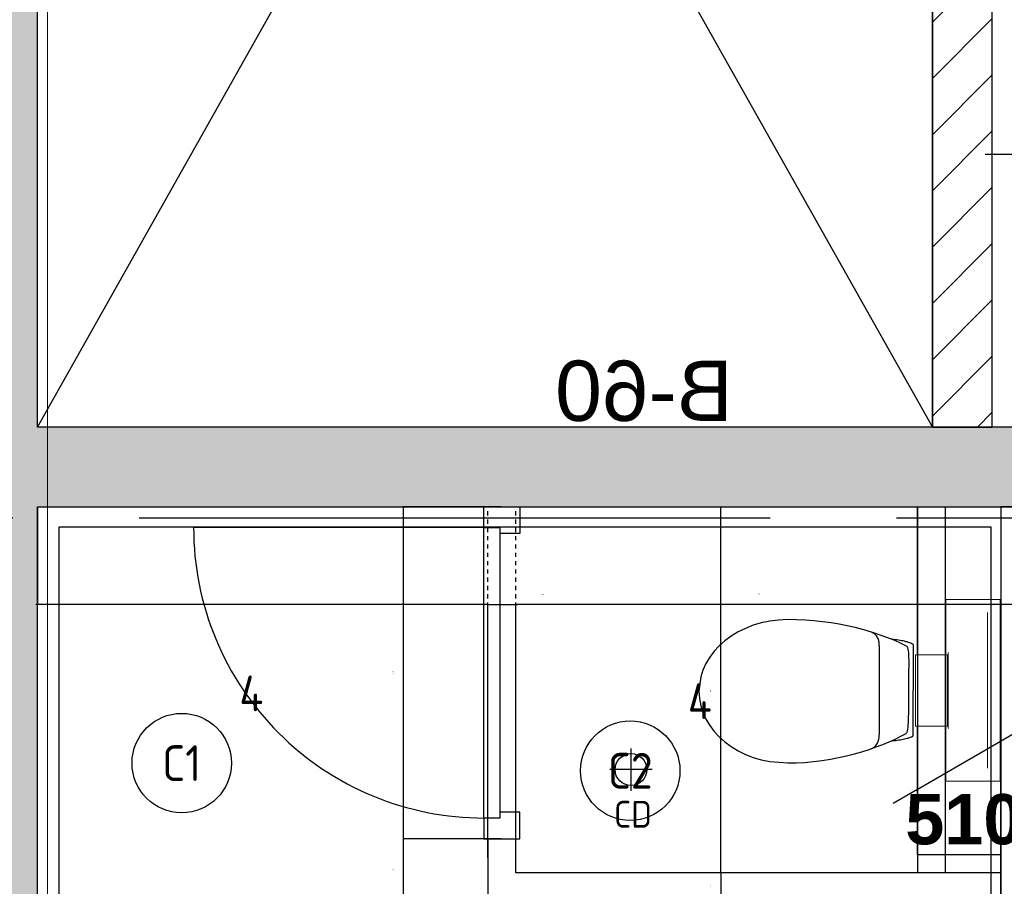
# Model space of a CAD drawing. Header units: millimetres. Extents: x -38031 to 110605, y -30229 to 92226.
# Tile 62 of 256: x 9980 to 12456, y 28346 to 30525. Entities that reach past the tile are written whole.
import ezdxf
from ezdxf.enums import TextEntityAlignment as Align

# ---------------------------------------------------------------- set-up
doc = ezdxf.new("R2010")
doc.units = ezdxf.units.MM
doc.header["$LTSCALE"] = 50
doc.set_wipeout_variables(frame=1)
for name, pattern in [('PHANTOM', [63.5, 31.75, -6.35, 6.35, -6.35, 6.35, -6.35]), ('STYLE_01', [0.41664, 0.20828, -0.20836]), ('STYLE_07', [1.875, 0.625, -0.20828, 0.625, -0.20836, 0.06943, -0.13893])]:
    doc.linetypes.add(name, pattern=pattern)
for name, color, linetype in [('AB$1A---_ATTRIB025', 8, 'Continuous'), ('AL$1A---_ALGEMEEN', 8, 'Continuous'), ('AL------_MAATV', 200, 'Continuous'), ('AL------_SPARING', 2, 'Continuous'), ('AM$1A---_ARCERING', 8, 'Continuous'), ('AT$1A---_TEKST025', 8, 'Continuous'), ('AT$1A---_TEKST100', 8, 'Continuous'), ('BOUWKUNDIG', 8, 'Continuous'), ('EL6311--', 3, 'Continuous'), ('EL6441--', 3, 'Continuous'), ('Kastenscheiding', 4, 'PHANTOM')]:
    doc.layers.add(name, color=color, linetype=linetype)
doc.layers.add('stramien', color=1, linetype='Continuous', lineweight=15)
doc.styles.add('Arial', font='ARIAL.TTF')
doc.styles.add('Arial (bold)', font='ARIALBD.TTF')
doc.styles.add('BURO-018', font='iso.shx', dxfattribs={"height": 90})
doc.dimstyles.new('VyA', dxfattribs={"dimtxt": 2.272868, "dimasz": 2.120801, "dimexe": 1.5, "dimexo": 1.59, "dimgap": 0.5, "dimtad": 1, "dimdec": 0, "dimzin": 11, "dimtxsty": 'Arial', "dimblk": 'VW_SLASH', "dimcen": 0, "dimdle": 1, "dimazin": 0, "dimtfac": 0.8, "dimtdec": 0, "dimtix": 1, "dimtmove": 0, "dimatfit": 0, "dimldrblk": 'VW_FILLEDARROW', "dimfxl": 0, "dimfrac": 2, "dimtolj": 1, "dimtzin": 11, "dimarcsym": 0})

# ---------------------------------------------------------------- blocks, each defined once
blk = doc.blocks.new('1115B3A')
at = {"color": 0, "linetype": 'Continuous'}
blk.add_circle((0, 0), 2.5, dxfattribs=at)
at = {"color": 0, "linetype": 'Continuous', "style": 'BURO-018'}
for tag, p in [('E_GKAST', (0, 8)), ('E_GROEP', (0, 5)), ('E_SGROEP', (4.5, 5)), ('E_ARMCODE', (0, 0)), ('E_SLET', (4.5, -1))]:
    blk.add_attdef(tag, text='', height=1.8, dxfattribs=at).set_placement(p, align=Align.MIDDLE)
blk = doc.blocks.new('E00139')
at = {"color": 0, "linetype": 'Continuous'}
blk.add_line((0, 5.25), (0, 1), dxfattribs=at)
blk.add_circle((0, 6), 0.75, dxfattribs=at)
at = {"color": 7, "style": 'BURO-018'}
for tag, p in [('E_COMMENT1', (0, 12)), ('E_DCOM1', (0, 9))]:
    blk.add_attdef(tag, text='', height=1.8, dxfattribs=at).set_placement(p, align=Align.MIDDLE)
at = {"color": 0, "style": 'BURO-018'}
blk.add_attdef('E_TEXT1', text='', height=1.8, dxfattribs=at).set_placement((2.5, 6), align=Align.MIDDLE)
at = {"color": 0, "linetype": 'Continuous', "style": 'BURO-018', "flags": 1}
blk.add_attdef('E_MATCODE', text='', height=1.8, dxfattribs=at).set_placement((0, 0), align=Align.MIDDLE)
blk = doc.blocks.new('Centraaldoos')
at = {"color": 1, "linetype": 'Continuous'}
for p, q in [((0, -2), (0, 2)), ((-2, 0), (2, 0))]:
    blk.add_line(p, q, dxfattribs=at)
at = {"color": 0, "linetype": 'Continuous'}
blk.add_circle((0, 0), 1.5, dxfattribs=at)
at = {"color": 0, "linetype": 'Continuous', "style": 'BURO-018'}
blk.add_attdef('AL_POSNR', text='', height=1.8, dxfattribs=at).set_placement((0, 3), align=Align.CENTER)
at = {"color": 0, "linetype": 'Continuous', "style": 'BURO-018', "flags": 1}
blk.add_attdef('AL_OMS', (0, 0), '', height=1.8, dxfattribs=at)
at = {"layer": 'AL------_MAATV', "style": 'BURO-018'}
blk.add_text('CD', height=2.5313, rotation=180, dxfattribs=at).set_placement((1.609, 5.481))
blk = doc.blocks.new('toil. 10 top')
at = {"color": 0, "lineweight": 5}
blk.add_wipeout([(-202.38, 176.35), (202.64, 176.35), (202.64, 77.25), (-202.38, 77.25)], dxfattribs=at).dxf.layer = 'AL$1A---_ALGEMEEN'
at = {"color": 0}
blk.add_wipeout([(-126.41, -63.78), (-125.9, -59.46), (-125.39, -54.88), (-124.88, -50.82), (-124.12, -47.01), (-123.61, -42.94), (-123.1, -39.13), (-122.34, -35.57), (-121.58, -32.02), (-120.82, -28.71), (-120.05, -25.66), (-119.29, -22.87), (-118.27, -19.82), (-117.51, -17.28), (-116.5, -14.99), (-113.95, -10.42), (115.23, -9.66), (116.5, -11.69), (117.77, -13.97), (119.04, -16.52), (120.06, -19.31), (121.08, -22.36), (122.09, -25.41), (122.86, -28.71), (123.87, -32.02), (124.64, -36.08), (125.14, -39.64), (125.91, -43.45), (126.67, -47.52), (127.18, -51.33), (127.94, -55.39), (129.46, -63.27)], dxfattribs=at).dxf.layer = 'AL$1A---_ALGEMEEN'
at = {"layer": 'AL$1A---_ALGEMEEN', "color": 0, "lineweight": 5, "flags": 128}
blk.add_lwpolyline([(-202.38, 176.35), (202.64, 176.35), (202.64, 77.25), (-202.38, 77.25), (-202.38, 176.35)], dxfattribs=at)
at = {"layer": 'AL$1A---_ALGEMEEN', "color": 0, "flags": 128}
blk.add_lwpolyline([(-126.41, -63.78), (-125.9, -59.46), (-125.39, -54.88), (-124.88, -50.82), (-124.12, -47.01), (-123.61, -42.94), (-123.1, -39.13), (-122.34, -35.57), (-121.58, -32.02), (-120.82, -28.71), (-120.05, -25.66), (-119.29, -22.87), (-118.27, -19.82), (-117.51, -17.28), (-116.5, -14.99), (-113.95, -10.42), (115.23, -9.66), (116.5, -11.69), (117.77, -13.97), (119.04, -16.52), (120.06, -19.31), (121.08, -22.36), (122.09, -25.41), (122.86, -28.71), (123.87, -32.02), (124.64, -36.08), (125.14, -39.64), (125.91, -43.45), (126.67, -47.52), (127.18, -51.33), (127.94, -55.39), (129.46, -63.27)], dxfattribs=at)
at = {"color": 0, "lineweight": 5}
blk.add_wipeout([(-89.82, 75.21), (89.57, 75.21), (89.57, -4.57), (-89.82, -4.57)], dxfattribs=at).dxf.layer = 'AL$1A---_ALGEMEEN'
at = {"color": 0}
blk.add_wipeout([(-182.05, -326), (-181.8, -304.15), (-180.53, -282.55), (-178.5, -260.95), (-175.96, -239.61), (-172.4, -218.77), (-168.59, -198.19), (-164.01, -177.86), (-159.18, -158.29), (-153.59, -139.24), (-147.75, -120.94), (-141.65, -103.15), (-135.3, -86.65), (-128.69, -70.89), (-121.83, -55.65), (-114.97, -41.42), (-107.86, -28.46), (-106.59, -27.19), (-104.3, -25.92), (-101, -24.9), (-96.93, -24.14), (-92.1, -23.38), (-86.51, -22.87), (-80.16, -22.36), (-73.04, -22.11), (-65.68, -21.85), (-57.29, -21.6), (-48.65, -21.6), (-39.5, -21.6), (-29.85, -21.34), (-19.68, -21.34), (1.41, -21.34), (11.81, -21.34), (22.49, -21.34), (32.4, -21.34), (42.31, -21.09), (51.2, -21.09), (60.09, -20.84), (68.22, -20.84), (76.1, -20.84), (82.96, -21.09), (89.32, -21.34), (95.16, -21.6), (99.99, -22.11), (104.05, -22.87), (107.1, -23.63), (110.66, -25.66), (113.96, -32.52), (120.82, -45.99), (127.43, -60.98), (133.78, -76.74), (139.63, -93.25), (145.47, -110.27), (150.81, -128.31), (155.89, -147.11), (158.18, -156.77), (162.5, -176.33), (166.56, -196.41), (169.86, -216.99), (172.66, -238.34), (174.95, -259.93), (176.73, -281.79), (177.74, -303.64), (178.25, -326), (177.23, -348.87), (174.44, -370.981), (170.12, -392.571), (164.02, -412.651), (156.4, -432.471), (147.25, -450.511), (136.83, -467.791), (125.4, -483.801), (112.44, -498.031), (98.72, -510.981), (83.73, -522.161), (67.97, -531.821), (51.45, -539.191), (34.43, -544.781), (-1.9, -549.101), (-20.19, -548.081), (-38.23, -544.781), (-55.51, -539.191), (-72.03, -531.821), (-87.78, -522.161), (-102.52, -510.981), (-116.5, -498.031), (-129.2, -483.801), (-140.89, -467.791), (-151.31, -450.511), (-160.46, -432.471), (-168.08, -412.651), (-174.18, -392.571), (-178.5, -370.981)], dxfattribs=at).dxf.layer = 'AL$1A---_ALGEMEEN'
at = {"layer": 'AL$1A---_ALGEMEEN', "color": 0}
blk.add_line((460, 0), (-460, 0), dxfattribs=at)
at = {"layer": 'AL$1A---_ALGEMEEN', "color": 0, "lineweight": 5, "flags": 128}
blk.add_lwpolyline([(-89.82, 75.21), (89.57, 75.21), (89.57, -4.57), (-89.82, -4.57), (-89.82, 75.21)], dxfattribs=at)
at = {"layer": 'AL$1A---_ALGEMEEN', "color": 0, "flags": 128}
blk.add_lwpolyline([(-182.05, -326), (-181.8, -304.15), (-180.53, -282.55), (-178.5, -260.95), (-175.96, -239.61), (-172.4, -218.77), (-168.59, -198.19), (-164.01, -177.86), (-159.18, -158.29), (-153.59, -139.24), (-147.75, -120.94), (-141.65, -103.15), (-135.3, -86.65), (-128.69, -70.89), (-121.83, -55.65), (-114.97, -41.42), (-107.86, -28.46), (-106.59, -27.19), (-104.3, -25.92), (-101, -24.9), (-96.93, -24.14), (-92.1, -23.38), (-86.51, -22.87), (-80.16, -22.36), (-73.04, -22.11), (-65.68, -21.85), (-57.29, -21.6), (-48.65, -21.6), (-39.5, -21.6), (-29.85, -21.34), (-19.68, -21.34), (1.41, -21.34), (11.81, -21.34), (22.49, -21.34), (32.4, -21.34), (42.31, -21.09), (51.2, -21.09), (60.09, -20.84), (68.22, -20.84), (76.1, -20.84), (82.96, -21.09), (89.32, -21.34), (95.16, -21.6), (99.99, -22.11), (104.05, -22.87), (107.1, -23.63), (110.66, -25.66), (113.96, -32.52), (120.82, -45.99), (127.43, -60.98), (133.78, -76.74), (139.63, -93.25), (145.47, -110.27), (150.81, -128.31), (155.89, -147.11), (158.18, -156.77), (162.5, -176.33), (166.56, -196.41), (169.86, -216.99), (172.66, -238.34), (174.95, -259.93), (176.73, -281.79), (177.74, -303.64), (178.25, -326), (177.23, -348.87), (174.44, -370.981), (170.12, -392.571), (164.02, -412.651), (156.4, -432.471), (147.25, -450.511), (136.83, -467.791), (125.4, -483.801), (112.44, -498.031), (98.72, -510.981), (83.73, -522.161), (67.97, -531.821), (51.45, -539.191), (34.43, -544.781), (-1.9, -549.101), (-20.19, -548.081), (-38.23, -544.781), (-55.51, -539.191), (-72.03, -531.821), (-87.78, -522.161), (-102.52, -510.981), (-116.5, -498.031), (-129.2, -483.801), (-140.89, -467.791), (-151.31, -450.511), (-160.46, -432.471), (-168.08, -412.651), (-174.18, -392.571), (-178.5, -370.981), (-182.05, -326)], dxfattribs=at)
at = {"color": 0, "lineweight": 5}
for points in [[(-228.05, 208.36), (-228.05, 71.4), (-89.82, 71.4)], [(89.82, 71.4), (229.32, 71.4), (229.32, 208.87)]]:
    blk.add_wipeout(points, dxfattribs=at).dxf.layer = 'AL$1A---_ALGEMEEN'
at = {"color": 0}
blk.add_wipeout([(-145.72, -115.35), (-144.45, -112.56), (-142.92, -110.01), (-141.14, -107.73), (-139.11, -105.19), (-137.08, -103.41), (-134.79, -101.88), (-132.25, -100.36), (-129.71, -99.09), (-127.17, -98.33), (-124.37, -97.31), (-121.83, -96.8), (-119.04, -96.29), (-116.24, -96.04), (-113.45, -95.79), (-107.86, -95.54), (110.66, -95.54), (112.95, -95.79), (115.74, -95.79), (118.28, -96.04), (120.82, -96.04), (123.36, -96.55), (125.91, -97.06), (128.19, -97.82), (130.73, -98.83), (133.02, -99.85), (135.31, -101.12), (137.59, -102.9), (139.63, -104.68), (141.66, -107.22), (143.44, -109.51), (147, -115.35)], dxfattribs=at).dxf.layer = 'AL$1A---_ALGEMEEN'
at = {"layer": 'AL$1A---_ALGEMEEN', "color": 0, "lineweight": 5}
blk.add_line((-228.05, 208.36), (229.32, 208.36), dxfattribs=at)
at = {"layer": 'AL$1A---_ALGEMEEN', "color": 0}
blk.add_line((460, 70), (-460, 70), dxfattribs=at)
at = {"layer": 'AL$1A---_ALGEMEEN', "color": 0, "lineweight": 5, "flags": 128}
for points in [[(-228.05, 208.36), (-228.05, 71.4), (-89.82, 71.4)], [(89.82, 71.4), (229.32, 71.4), (229.32, 208.87)]]:
    blk.add_lwpolyline(points, dxfattribs=at)
at = {"layer": 'AL$1A---_ALGEMEEN', "color": 0, "flags": 128}
blk.add_lwpolyline([(-145.72, -115.35), (-144.45, -112.56), (-142.92, -110.01), (-141.14, -107.73), (-139.11, -105.19), (-137.08, -103.41), (-134.79, -101.88), (-132.25, -100.36), (-129.71, -99.09), (-127.17, -98.33), (-124.37, -97.31), (-121.83, -96.8), (-119.04, -96.29), (-116.24, -96.04), (-113.45, -95.79), (-107.86, -95.54), (110.66, -95.54), (112.95, -95.79), (115.74, -95.79), (118.28, -96.04), (120.82, -96.04), (123.36, -96.55), (125.91, -97.06), (128.19, -97.82), (130.73, -98.83), (133.02, -99.85), (135.31, -101.12), (137.59, -102.9), (139.63, -104.68), (141.66, -107.22), (143.44, -109.51), (147, -115.35)], dxfattribs=at)
blk = doc.blocks.new('32x_hout-mk 809-p')
at = {"color": 0}
for points in [[(-20.7, -167), (-20.7, -100), (-110.7, -100), (-110.7, -167)], [(-110.7, -867), (-20.7, -867), (-20.7, -934), (-110.7, -934)]]:
    blk.add_wipeout(points, dxfattribs=at).dxf.layer = 'AL$1A---_ALGEMEEN'
at = {"layer": 'AL$1A---_ALGEMEEN', "color": 0}
for points in [[(-20.7, -167), (-20.7, -100), (-110.7, -100), (-110.7, -167)], [(709.1, -864.1), (708.4, -846.2), (707.3, -828.3), (705.8, -810.4), (703.8, -792.6), (701.4, -774.9), (698.5, -757.2), (695.3, -739.6), (691.6, -722.1), (687.4, -704.6), (682.8, -687.3), (677.9, -670.1), (672.4, -653), (666.6, -636.1), (660.4, -619.3), (653.7, -602.6), (646.7, -586.2), (639.2, -569.9), (631.3, -553.8), (623.1, -537.9), (614.5, -522.2), (605.4, -506.7), (596, -491.5), (586.3, -476.4), (576.1, -461.7), (565.6, -447.1), (554.8, -432.9), (543.6, -418.9), (532.1, -405.2), (520.2, -391.8), (508, -378.6), (495.5, -365.8), (482.7, -353.3), (469.5, -341.1), (456.1, -329.2), (442.4, -317.7), (428.4, -306.5), (414.2, -295.7), (399.6, -285.2), (384.9, -275), (369.8, -265.3), (354.6, -255.9), (339.1, -246.8), (323.4, -238.2), (307.5, -229.9), (291.4, -222.1), (275.1, -214.6), (258.7, -207.6), (242, -200.9), (225.2, -194.7), (208.3, -188.8), (191.2, -183.4), (174, -178.4), (156.7, -173.9), (139.2, -169.7), (121.7, -166), (104.1, -162.7), (86.4, -159.9), (68.7, -157.5), (50.8, -155.5), (33, -154), (15.1, -152.9), (-2.8, -152.2), (-20.7, -152), (-20.7, -882), (709.3, -882)], [(-110.7, -867), (-20.7, -867), (-20.7, -934), (-110.7, -934)]]:
    blk.add_lwpolyline(points, close=True, dxfattribs=at)
at = {"color": 0}
blk.add_wipeout([(-60.7, -152), (-20.7, -152), (-20.7, -882), (-60.7, -882)], dxfattribs=at).dxf.layer = 'AL$1A---_ALGEMEEN'
at = {"layer": 'AL$1A---_ALGEMEEN', "color": 0}
blk.add_lwpolyline([(-60.7, -152), (-20.7, -152), (-20.7, -882), (-60.7, -882)], close=True, dxfattribs=at)
blk = doc.blocks.new('VW_SLASH')
at = {"layer": 'AL$1A---_ALGEMEEN', "color": 0, "linetype": 'ByBlock', "lineweight": -2}
blk.add_line((0, 0), (-1, 0), dxfattribs=at)
at = {"layer": 'AL$1A---_ALGEMEEN', "color": 0, "linetype": 'ByBlock', "lineweight": 5}
blk.add_line((0.5, 0.5), (-0.5, -0.5), dxfattribs=at)
blk = doc.blocks.new('*D987')
at = {"layer": 'AL$1A---_ALGEMEEN', "color": 0, "lineweight": -2}
for p, q in [((-44455.3, -195), (-44619.2, -195)), ((-44617.7, -197.1), (-44617.7, -262.9)), ((-44433.3, -265), (-44619.2, -265))]:
    blk.add_line(p, q, dxfattribs=at)
at = {"layer": 'AL$1A---_ALGEMEEN', "color": 0, "lineweight": -2, "xscale": 2.12080078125, "yscale": 2.12080078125, "zscale": 2.12080078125}
for p, rotation in [((-44617.7, -195), 90), ((-44617.7, -265), 270)]:
    blk.add_blockref('VW_SLASH', p, dxfattribs=dict(at, rotation=rotation))
at = {"layer": 'AT$1A---_TEKST025', "insert": (-44643.9, -230), "char_height": 2.27, "attachment_point": 5, "rotation": 90, "style": 'Arial'}
blk.add_mtext('\\A1;3500', dxfattribs=at)
blk = doc.blocks.new('VW_FILLEDARROW')
at = {"layer": 'AL$1A---_ALGEMEEN', "color": 0, "lineweight": -2}
blk.add_solid([(0, 0), (0.5, 0.5), (0.5, -0.5)], dxfattribs=at)
blk = doc.blocks.new('*D988')
at = {"layer": 'AL$1A---_ALGEMEEN', "color": 0, "lineweight": -2}
for p, q in [((-45205.8, 480), (-45207.9, 480)), ((-45203.7, -157), (-45203.7, 481.5)), ((-45203.7, 480), (-45133.7, 480)), ((-45133.7, -148.4), (-45133.7, 481.5)), ((-45131.6, 480), (-45129.4, 480))]:
    blk.add_line(p, q, dxfattribs=at)
at = {"layer": 'AL$1A---_ALGEMEEN', "color": 0, "lineweight": -2, "xscale": 2.12080078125, "yscale": 2.12080078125, "zscale": 2.12080078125}
blk.add_blockref('VW_SLASH', (-45203.7, 480), dxfattribs=at)
at = {"layer": 'AL$1A---_ALGEMEEN', "color": 0, "lineweight": -2, "xscale": 2.12080078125, "yscale": 2.12080078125, "zscale": 2.12080078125, "rotation": 180}
blk.add_blockref('VW_SLASH', (-45133.7, 480), dxfattribs=at)
at = {"layer": 'AT$1A---_TEKST025', "insert": (-45067, 505), "char_height": 2.27, "attachment_point": 5, "style": 'Arial'}
blk.add_mtext('\\A1;3500', dxfattribs=at)
blk = doc.blocks.new('*D991')
at = {"layer": 'AL$1A---_ALGEMEEN', "color": 0, "lineweight": -2}
for p, q in [((-43913.7, -853.4), (-43913.7, 481.5)), ((-43845.8, 480), (-43911.6, 480)), ((-43843.7, -783.4), (-43843.7, 481.5))]:
    blk.add_line(p, q, dxfattribs=at)
at = {"layer": 'AL$1A---_ALGEMEEN', "color": 0, "lineweight": -2, "xscale": 2.12080078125, "yscale": 2.12080078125, "zscale": 2.12080078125, "rotation": 180}
blk.add_blockref('VW_SLASH', (-43913.7, 480), dxfattribs=at)
at = {"layer": 'AL$1A---_ALGEMEEN', "color": 0, "lineweight": -2, "xscale": 2.12080078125, "yscale": 2.12080078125, "zscale": 2.12080078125}
blk.add_blockref('VW_SLASH', (-43843.7, 480), dxfattribs=at)
at = {"layer": 'AT$1A---_TEKST025', "insert": (-43878.7, 506.1), "char_height": 2.27, "attachment_point": 5, "style": 'Arial'}
blk.add_mtext('\\A1;3500', dxfattribs=at)
blk = doc.blocks.new('*D999')
at = {"layer": 'AL$1A---_ALGEMEEN', "color": 0, "lineweight": -2}
for p, q in [((-45170.3, 725), (-45417.5, 725)), ((-45416, -106.9), (-45416, 722.9)), ((-45170.3, -109), (-45417.5, -109))]:
    blk.add_line(p, q, dxfattribs=at)
at = {"layer": 'AL$1A---_ALGEMEEN', "color": 0, "lineweight": -2, "xscale": 2.12080078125, "yscale": 2.12080078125, "zscale": 2.12080078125}
for p, rotation in [((-45416, 725), 90), ((-45416, -109), 270)]:
    blk.add_blockref('VW_SLASH', p, dxfattribs=dict(at, rotation=rotation))
at = {"layer": 'AT$1A---_TEKST025', "insert": (-45442.2, 308), "char_height": 2.27, "attachment_point": 5, "rotation": 90, "style": 'Arial'}
blk.add_mtext('\\A1;41700', dxfattribs=at)
blk = doc.blocks.new('*D1005')
at = {"layer": 'AL$1A---_ALGEMEEN', "color": 0, "lineweight": -2}
for p, q in [((-45170.3, -109), (-45417.5, -109)), ((-45416, -262.9), (-45416, -111.1)), ((-45093.6, -265), (-45417.5, -265))]:
    blk.add_line(p, q, dxfattribs=at)
at = {"layer": 'AL$1A---_ALGEMEEN', "color": 0, "lineweight": -2, "xscale": 2.12080078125, "yscale": 2.12080078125, "zscale": 2.12080078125}
for p, rotation in [((-45416, -109), 90), ((-45416, -265), 270)]:
    blk.add_blockref('VW_SLASH', p, dxfattribs=dict(at, rotation=rotation))
at = {"layer": 'AT$1A---_TEKST025', "insert": (-45442.2, -187), "char_height": 2.27, "attachment_point": 5, "rotation": 90, "style": 'Arial'}
blk.add_mtext('\\A1;7800', dxfattribs=at)
blk = doc.blocks.new('*D1006')
at = {"layer": 'AL$1A---_ALGEMEEN', "color": 0, "lineweight": -2}
for p, q in [((-45133.7, -193.4), (-45133.7, 481.5)), ((-43915.8, 480), (-45131.6, 480)), ((-43913.7, -460.9), (-43913.7, 481.5))]:
    blk.add_line(p, q, dxfattribs=at)
at = {"layer": 'AL$1A---_ALGEMEEN', "color": 0, "lineweight": -2, "xscale": 2.12080078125, "yscale": 2.12080078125, "zscale": 2.12080078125, "rotation": 180}
blk.add_blockref('VW_SLASH', (-45133.7, 480), dxfattribs=at)
at = {"layer": 'AL$1A---_ALGEMEEN', "color": 0, "lineweight": -2, "xscale": 2.12080078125, "yscale": 2.12080078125, "zscale": 2.12080078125}
blk.add_blockref('VW_SLASH', (-43913.7, 480), dxfattribs=at)
at = {"layer": 'AT$1A---_TEKST025', "insert": (-44523.7, 506.1), "char_height": 2.27, "attachment_point": 5, "style": 'Arial'}
blk.add_mtext('\\A1;61000', dxfattribs=at)
blk = doc.blocks.new('*D1007')
at = {"layer": 'AL$1A---_ALGEMEEN', "color": 0, "lineweight": -2}
for p, q in [((-46336, 723.4), (-46336, 478.5)), ((-46338.1, 480), (-46340.2, 480)), ((-45203.7, 480), (-46336, 480)), ((-45203.7, -157), (-45203.7, 481.5)), ((-45201.6, 480), (-45199.4, 480))]:
    blk.add_line(p, q, dxfattribs=at)
at = {"layer": 'AL$1A---_ALGEMEEN', "color": 0, "lineweight": -2, "xscale": 2.12080078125, "yscale": 2.12080078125, "zscale": 2.12080078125}
blk.add_blockref('VW_SLASH', (-46336, 480), dxfattribs=at)
at = {"layer": 'AL$1A---_ALGEMEEN', "color": 0, "lineweight": -2, "xscale": 2.12080078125, "yscale": 2.12080078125, "zscale": 2.12080078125, "rotation": 180}
blk.add_blockref('VW_SLASH', (-45203.7, 480), dxfattribs=at)
at = {"layer": 'AT$1A---_TEKST025', "insert": (-48116.6, 505), "char_height": 2.27, "attachment_point": 5, "style": 'Arial'}
blk.add_mtext('\\A1;56616', dxfattribs=at)
blk = doc.blocks.new('*D1011')
at = {"layer": 'AL$1A---_ALGEMEEN', "color": 0, "lineweight": -2}
for p, q in [((-44691.1, 725), (-44616.2, 725)), ((-44617.7, -192.9), (-44617.7, 722.9)), ((-44455.3, -195), (-44619.2, -195))]:
    blk.add_line(p, q, dxfattribs=at)
at = {"layer": 'AL$1A---_ALGEMEEN', "color": 0, "lineweight": -2, "xscale": 2.12080078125, "yscale": 2.12080078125, "zscale": 2.12080078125}
for p, rotation in [((-44617.7, 725), 90), ((-44617.7, -195), 270)]:
    blk.add_blockref('VW_SLASH', p, dxfattribs=dict(at, rotation=rotation))
at = {"layer": 'AT$1A---_TEKST025', "insert": (-44643.9, 265), "char_height": 2.27, "attachment_point": 5, "rotation": 90, "style": 'Arial'}
blk.add_mtext('\\A1;46000', dxfattribs=at)
blk = doc.blocks.new('txt-brandw.60')
at = {"color": 0}
blk.add_wipeout([(-223.5, -118.5), (223.5, -118.5), (223.5, 124.9), (-223.5, 124.9)], dxfattribs=at).dxf.layer = 'AL$1A---_ALGEMEEN'
at = {"layer": 'AT$1A---_TEKST100', "insert": (0, -112.2), "char_height": 151.525, "attachment_point": 8, "line_spacing_factor": 0.967741, "style": 'Arial'}
blk.add_mtext('{\\C256;\\lB-60}', dxfattribs=at)
blk = doc.blocks.new('Group-139')
at = {"layer": 'AL$1A---_ALGEMEEN', "color": 0}
for p, q in [((-46336, 4925), (-44086, 925)), ((-46336, 925), (-44086, 4925))]:
    blk.add_line(p, q, dxfattribs=at)
blk.add_lwpolyline([(-46336, 4925), (-44086, 4925), (-44086, 925), (-46336, 925)], close=True, dxfattribs=at)
blk = doc.blocks.new('wandaanzicht pijltje')
at = {"layer": 'AL$1A---_ALGEMEEN', "color": 0}
blk.add_lwpolyline([(-307.5, -177.5), (0, 0), (307.5, -177.5)], dxfattribs=at)
at = {"layer": 'AL$1A---_ALGEMEEN', "color": 0, "style": 'Arial (bold)'}
blk.add_attdef('stramiennummer', text='', height=126.3, dxfattribs=at).set_placement((-2.3, -154.6), align=Align.TOP_CENTER)
blk = doc.blocks.new('Group-40')
at = {"color": 0}
blk.add_wipeout([(-44123.69, 724.996), (-43913.69, 724.996), (-43913.69, -150.004), (-44123.69, -150.004)], dxfattribs=at).dxf.layer = 'AL$1A---_ALGEMEEN'
at = {"layer": 'AL$1A---_ALGEMEEN', "color": 0}
blk.add_lwpolyline([(-44123.69, 724.996), (-43913.69, 724.996), (-43913.69, -150.004), (-44123.69, -150.004)], close=True, dxfattribs=at)
at = {"layer": 'AL$1A---_ALGEMEEN', "color": 0, "xscale": -1, "rotation": 270}
blk.add_blockref('toil. 10 top', (-44123.69, 263.296), dxfattribs=at)
at = {"color": 0}
blk.add_wipeout([(-43843.69, -2970.004), (-43843.69, -2320.169), (-43843.69, -2100.004), (-43843.69, -2030.004), (-43843.69, -1160.004), (-43843.69, -1090.004), (-43843.69, -220.004), (-43843.69, -150.004), (-43843.69, -90.169), (-43843.69, 724.996), (-43913.69, 724.996), (-43913.69, -70.012), (-43913.69, -150.004), (-43913.69, -220.004), (-43913.69, -1090.004), (-43913.69, -1160.004), (-43913.69, -2030.004), (-43913.69, -2100.004), (-43913.69, -2300.012), (-43913.69, -2970.004)], dxfattribs=at).dxf.layer = 'AL$1A---_ALGEMEEN'
at = {"layer": 'AL$1A---_ALGEMEEN', "color": 0}
blk.add_lwpolyline([(-43843.69, -2970.004), (-43843.69, -2320.169), (-43843.69, -2100.004), (-43843.69, -2030.004), (-43843.69, -1160.004), (-43843.69, -1090.004), (-43843.69, -220.004), (-43843.69, -150.004), (-43843.69, -90.169), (-43843.69, 724.996), (-43913.69, 724.996), (-43913.69, -70.012), (-43913.69, -150.004), (-43913.69, -220.004), (-43913.69, -1090.004), (-43913.69, -1160.004), (-43913.69, -2030.004), (-43913.69, -2100.004), (-43913.69, -2300.012), (-43913.69, -2970.004)], close=True, dxfattribs=at)
at = {"color": 0}
blk.add_wipeout([(-43913.69, -265.004), (-43913.69, -195.004), (-45133.69, -195.004), (-45133.69, -109.004), (-45203.69, -109.004), (-45203.69, -265.004)], dxfattribs=at).dxf.layer = 'AL$1A---_ALGEMEEN'
at = {"layer": 'AL$1A---_ALGEMEEN', "color": 0}
blk.add_lwpolyline([(-43913.69, -265.004), (-43913.69, -195.004), (-45133.69, -195.004), (-45133.69, -109.004), (-45203.69, -109.004), (-45203.69, -265.004)], close=True, dxfattribs=at)
for base, p2, picture, middle in [((-44617.69, 724.996), (-44692.69, 724.996), '*D1011', (-44643.85, 264.996)), ((-44617.69, -265.004), (-44431.69, -265.004), '*D987', (-44643.851, -230.004))]:
    dim = blk.add_linear_dim(base=base, p1=(-44453.69, -195.004), p2=p2, angle=90, dimstyle='VyA', override={"dimtxt": 2.272868, "dimgap": 25, "dimlfac": 50, "dimpost": '<>', "dimtxsty": 'Arial', "dimtmove": 2}, dxfattribs=at)
    dim.commit()
    dim.dimension.update_dxf_attribs({"geometry": picture, "text_midpoint": middle})
dim = blk.add_linear_dim(base=(-43913.69, 479.988), p1=(-43843.69, -785.012), p2=(-43913.69, -855.012), dimstyle='VyA', override={"dimtxt": 2.272868, "dimgap": 25, "dimlfac": 50, "dimpost": '<>', "dimtxsty": 'Arial', "dimtmove": 2}, dxfattribs=at)
dim.commit()
dim.dimension.update_dxf_attribs({"geometry": '*D991', "text_midpoint": (-43878.69, 506.149)})
at = {"layer": 'AL$1A---_ALGEMEEN', "color": 0, "rotation": 180}
blk.add_blockref('32x_hout-mk 809-p', (-45234.397, -209.004), dxfattribs=at)
at = {"layer": 'AL$1A---_ALGEMEEN', "color": 0, "linetype": 'STYLE_01'}
for p, q in [((-45203.69, -109.004), (-45203.69, 714.924)), ((-45133.69, -109.004), (-45133.69, 714.924))]:
    blk.add_line(p, q, dxfattribs=at)
at = {"layer": 'AL$1A---_ALGEMEEN', "color": 0}
for base, p1, p2, picture, middle in [((-46336, 479.9878), (-45203.6896, -158.5403), (-46336, 724.9957), '*D1007', (-48116.59, 504.9878)), ((-45133.69, 479.988), (-45203.69, -158.54), (-45133.69, -150.004), '*D988', (-45066.969, 504.988))]:
    dim = blk.add_linear_dim(base=base, p1=p1, p2=p2, dimstyle='VyA', override={"dimtxt": 2.272868, "dimgap": 25, "dimlfac": 50, "dimpost": '<>', "dimtxsty": 'Arial', "dimtix": 0, "dimtmove": 2}, dxfattribs=at)
    dim.commit()
    dim.dimension.update_dxf_attribs({"geometry": picture, "text_midpoint": middle, "dimtype": 128})
for base, p1, p2, picture, middle in [((-45416, 724.996), (-45168.69, -109.004), (-45168.69, 724.996), '*D999', (-45442.16, 307.996)), ((-45416, -109.004), (-45092, -265.004), (-45168.69, -109.004), '*D1005', (-45442.16, -187.004))]:
    dim = blk.add_linear_dim(base=base, p1=p1, p2=p2, angle=90, dimstyle='VyA', override={"dimtxt": 2.272868, "dimgap": 25, "dimlfac": 50, "dimpost": '<>', "dimtxsty": 'Arial', "dimtmove": 2}, dxfattribs=at)
    dim.commit()
    dim.dimension.update_dxf_attribs({"geometry": picture, "text_midpoint": middle})
dim = blk.add_linear_dim(base=(-45133.69, 479.988), p1=(-43913.69, -462.504), p2=(-45133.69, -195.004), dimstyle='VyA', override={"dimtxt": 2.272868, "dimgap": 25, "dimlfac": 50, "dimpost": '<>', "dimtxsty": 'Arial', "dimtmove": 2}, dxfattribs=at)
dim.commit()
dim.dimension.update_dxf_attribs({"geometry": '*D1006', "text_midpoint": (-44523.69, 506.148)})
blk = doc.blocks.new('200254 W 211 30-06-2008')
at = {"layer": 'AL$1A---_ALGEMEEN', "xscale": 0.02, "yscale": 0.02, "zscale": 0.02}
blk.add_blockref('Group-40', (20161.969, 3587.445), dxfattribs=at)
blk.add_wipeout([(19283.249, 3688.942), (19283.249, 3605.942), (19280.249, 3605.942), (19280.249, 3685.942), (19235.249, 3685.942), (19235.249, 3688.942)]).dxf.layer = 'AL$1A---_ALGEMEEN'
at = {"layer": 'AM$1A---_ARCERING', "linetype": 'Continuous', "lineweight": 0}
blk.add_hatch(color=256, dxfattribs=at).paths.add_polyline_path([(19235.279, 3521.615), (19235.249, 3601.945), (19334.919, 3601.945), (19334.919, 3605.945), (19235.249, 3605.945), (19235.249, 3729.445), (19240.249, 3729.445), (19240.249, 3738.445), (19231.249, 3738.445), (19231.249, 3521.615)])
at = {"layer": 'AM$1A---_ARCERING', "linetype": 'Continuous', "lineweight": 5}
h = blk.add_hatch(dxfattribs=at)
h.set_pattern_fill('KALKZANDSTEEN', color=256, style=0, pattern_type=2)
h.set_pattern_definition([(45, (0, 0), (1.41421356, -1.41421356), [])])
h.paths.add_polyline_path([(19283.249, 3688.942), (19283.249, 3605.942), (19280.249, 3605.942), (19280.249, 3685.942), (19235.249, 3685.942), (19235.249, 3688.942)])
at = {"layer": 'AL$1A---_ALGEMEEN'}
for points in [[(19235.279, 3521.615), (19235.249, 3601.945), (19334.919, 3601.945), (19334.919, 3605.945), (19235.249, 3605.945), (19235.249, 3729.445), (19240.249, 3729.445), (19240.249, 3738.445), (19231.249, 3738.445), (19231.249, 3521.615)], [(19283.249, 3688.942), (19283.249, 3605.942), (19280.249, 3605.942), (19280.249, 3685.942), (19235.249, 3685.942), (19235.249, 3688.942)], [(19236.329, 3600.945), (19283.189, 3600.945), (19283.189, 3529.545), (19236.329, 3529.545)]]:
    blk.add_lwpolyline(points, close=True, dxfattribs=at)
at = {"layer": 'stramien', "linetype": 'STYLE_07', "ltscale": 50}
blk.add_line((19235.749, 2695.425), (19235.749, 4240.025), dxfattribs=at)
at = {"layer": 'AL$1A---_ALGEMEEN'}
ref = blk.add_blockref('wandaanzicht pijltje', (19284.43, 3590.596), dxfattribs=dict(at, xscale=0.02, yscale=0.02, zscale=0.02))
ref.add_attrib('stramiennummer', '510-15', dxfattribs={"layer": 'AB$1A---_ATTRIB025', "height": 2.5254, "style": 'Arial (bold)'}).set_placement((19284.383, 3587.505), align=Align.TOP_CENTER)
at = {"layer": 'AL$1A---_ALGEMEEN', "xscale": -0.02, "yscale": 0.02, "zscale": 0.02}
blk.add_blockref('txt-brandw.60', (19265.749, 3608.468), dxfattribs=at)
at = {"layer": 'AL$1A---_ALGEMEEN', "xscale": 0.02, "yscale": 0.02, "zscale": 0.02}
blk.add_blockref('Group-139', (20161.969, 3587.445), dxfattribs=at)

msp = doc.modelspace()

# ---------------------------------------------------------------- block references
at = {"layer": 'BOUWKUNDIG', "xscale": 50, "yscale": 50, "zscale": 50}
msp.add_blockref('200254 W 211 30-06-2008', (-951737.5, -150797.3), dxfattribs=at)

# ---------------------------------------------------------------- next in the draw order: linework, layer by layer
at = {"layer": 'Kastenscheiding'}
msp.add_line((15042.5, 29271.8), (-5547.2, 29271.8), dxfattribs=at)

# ---------------------------------------------------------------- next in the draw order: block references
at = {"layer": 'AL------_SPARING', "xscale": 26.66666666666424, "yscale": 26.66666666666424, "zscale": 26.66666666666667, "rotation": 180}
msp.add_blockref('Centraaldoos', (11517.1, 28639.7), dxfattribs=at)
at = {"layer": 'EL6311--'}
ref = msp.add_blockref('1115B3A', (10387.4, 28656), dxfattribs=dict(at, xscale=50, yscale=50, zscale=50))
ref.add_attrib('E_ARMCODE', 'C1', dxfattribs={"layer": '0', "color": 1, "linetype": 'Continuous', "height": 90, "style": 'BURO-018'}).set_placement((10387.4, 28656), align=Align.MIDDLE)
ref.add_attrib('E_GROEP', '4', dxfattribs={"layer": '0', "color": 1, "linetype": 'Continuous', "height": 90, "style": 'BURO-018'}).set_placement((10562.4, 28831), align=Align.MIDDLE)
ref = msp.add_blockref('1115B3A', (11515.3, 28636.8), dxfattribs=dict(at, xscale=50, yscale=50, zscale=50))
ref.add_attrib('E_ARMCODE', 'C2', dxfattribs={"layer": '0', "color": 1, "linetype": 'Continuous', "height": 90, "style": 'BURO-018'}).set_placement((11515.3, 28636.8), align=Align.MIDDLE)
ref.add_attrib('E_GROEP', '4', dxfattribs={"layer": '0', "color": 1, "linetype": 'Continuous', "height": 90, "style": 'BURO-018'}).set_placement((11690.3, 28811.8), align=Align.MIDDLE)
at = {"layer": 'EL6441--'}
ref = msp.add_blockref('E00139', (12357.7, 30185.6), dxfattribs=dict(at, xscale=50, yscale=50, zscale=50, rotation=270))
ref.add_attrib('E_TEXT1', '2xD', dxfattribs={"layer": '0', "color": 1, "height": 90, "style": 'BURO-018'}).set_placement((12777.7, 30170.6), align=Align.MIDDLE)

doc.saveas('drawing.dxf')
